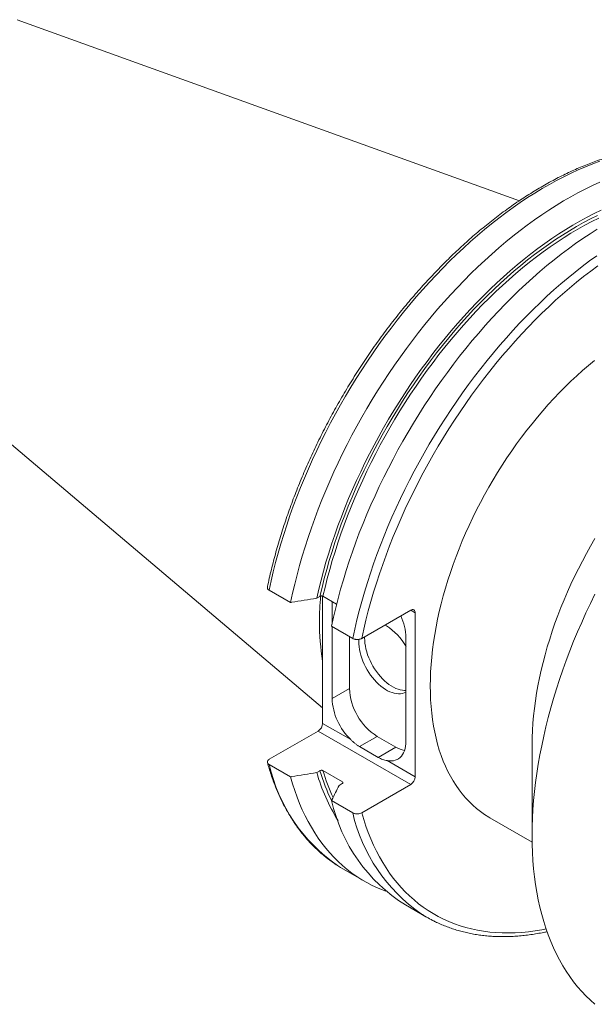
# Model space of a CAD drawing. Header units: inches. Extents: x 0.5 to 16.5, y 0.2 to 10.8.
# Tile 4 of 7: x 11.3 to 12.6, y 7 to 9.4. Entities that reach past the tile are written whole.
import ezdxf

# ---------------------------------------------------------------- set-up
doc = ezdxf.new("R2010")
doc.units = ezdxf.units.IN
doc.header["$MEASUREMENT"] = 0

msp = doc.modelspace()

# ---------------------------------------------------------------- linework, layer by layer
at = {"color": 7, "linetype": 'Continuous', "lineweight": 15}
for p, q in [((12.4526, 8.93832), (11.25248, 9.37079)), ((10.85383, 8.68023), (11.98263, 7.72708)), ((11.90585, 7.97847), (11.85476, 8.00797)), ((11.9762, 7.99323), (11.96853, 7.9888)), ((11.98263, 7.99366), (11.98263, 7.68985)), ((12.0161, 7.97445), (11.98342, 7.99332)), ((12.00502, 7.9266), (12.00502, 7.98084)), ((12.19299, 7.96035), (12.07612, 7.89288)), ((12.2036, 7.56228), (12.2036, 7.95422)), ((12.05451, 7.89265), (12.00402, 7.9218)), ((12.00502, 7.74918), (12.00502, 7.92122)), ((12.13513, 7.92249), (12.13116, 7.92465)), ((12.04674, 7.77326), (12.04674, 7.89714)), ((12.1818, 7.89454), (12.1818, 7.64713)), ((11.97202, 7.67147), (11.85515, 7.60401)), ((12.15741, 7.63303), (12.11286, 7.65875)), ((12.07053, 7.63432), (12.11508, 7.6086)), ((12.48308, 7.63875), (12.48308, 7.42179)), ((11.85476, 7.59153), (11.90585, 7.56204)), ((11.96853, 7.57237), (11.9762, 7.57679)), ((11.98342, 7.57688), (12.02973, 7.55014)), ((12.02958, 7.54598), (12.02191, 7.54155)), ((12.07612, 7.47644), (12.19299, 7.54391)), ((12.00402, 7.50537), (12.05451, 7.47622)), ((12.38225, 7.4644), (12.48322, 7.40612)), ((12.03127, 7.34227), (12.08237, 7.31277)), ((12.18053, 7.2561), (12.23103, 7.22695))]:
    msp.add_line(p, q, dxfattribs=at)
at = {"color": 8, "linetype": 'Continuous', "lineweight": 0}
for p, q in [((12.2036, 7.95422), (12.19299, 7.96035)), ((12.04674, 7.77326), (12.00502, 7.74918)), ((12.19299, 7.54391), (11.97202, 7.67147)), ((11.98263, 7.68985), (12.04981, 7.65106)), ((12.11286, 7.65875), (12.07053, 7.63432)), ((12.15741, 7.63303), (12.11508, 7.6086)), ((12.13702, 7.60072), (12.2036, 7.56228)), ((12.02973, 7.55014), (12.03068, 7.54702))]:
    msp.add_line(p, q, dxfattribs=at)
at = {"color": 8, "linetype": 'Continuous', "lineweight": 0, "flags": 128}
for points in [[(12.64496, 9.03272), (12.62788, 9.02639), (12.61073, 9.01953), (12.59352, 9.01212), (12.57626, 9.00418), (12.55896, 8.99572), (12.54163, 8.98673), (12.52428, 8.97722), (12.50693, 8.96721), (12.48959, 8.95669), (12.47226, 8.94567), (12.45496, 8.93416), (12.4377, 8.92217), (12.42049, 8.9097), (12.40334, 8.89677), (12.38626, 8.88338), (12.36927, 8.86953), (12.35237, 8.85525), (12.33557, 8.84053), (12.31889, 8.82539), (12.30233, 8.80984), (12.28592, 8.79388), (12.26965, 8.77753), (12.25353, 8.7608), (12.23759, 8.7437), (12.22182, 8.72623), (12.20624, 8.70842), (12.19086, 8.69027), (12.17569, 8.67179), (12.16074, 8.65299), (12.14602, 8.6339), (12.13153, 8.61451), (12.11729, 8.59485), (12.1033, 8.57492), (12.08958, 8.55474), (12.07613, 8.53431), (12.06296, 8.51367), (12.05009, 8.4928), (12.03751, 8.47174), (12.02524, 8.45049), (12.01328, 8.42907), (12.00165, 8.40749), (11.99034, 8.38577), (11.97938, 8.36391), (11.96875, 8.34194), (11.95848, 8.31986), (11.94856, 8.2977), (11.93901, 8.27546), (11.92983, 8.25316), (11.92103, 8.23081), (11.9126, 8.20843), (11.90456, 8.18604), (11.89692, 8.16364), (11.88967, 8.14125), (11.88282, 8.11889), (11.87638, 8.09657), (11.87035, 8.0743), (11.86473, 8.0521), (11.85954, 8.02999), (11.85476, 8.00797)], [(12.63929, 8.90327), (12.62258, 8.89489), (12.60584, 8.88599), (12.5891, 8.87658), (12.57235, 8.86665), (12.55561, 8.85623), (12.5389, 8.84532), (12.52222, 8.83392), (12.50559, 8.82204), (12.48901, 8.80969), (12.4725, 8.79688), (12.45608, 8.78362), (12.43974, 8.76991), (12.42351, 8.75577), (12.40739, 8.74121), (12.3914, 8.72624), (12.37554, 8.71085), (12.35983, 8.69508), (12.34427, 8.67893), (12.32889, 8.6624), (12.31368, 8.64551), (12.29867, 8.62828), (12.28385, 8.6107), (12.26924, 8.59281), (12.25485, 8.5746), (12.24069, 8.55609), (12.22678, 8.5373), (12.21311, 8.51823), (12.1997, 8.4989), (12.18655, 8.47933), (12.17369, 8.45951), (12.1611, 8.43948), (12.14882, 8.41925), (12.13683, 8.39882), (12.12516, 8.37821), (12.1138, 8.35743), (12.10278, 8.33651), (12.09208, 8.31545), (12.08173, 8.29427), (12.07173, 8.27298), (12.06208, 8.2516), (12.05279, 8.23014), (12.04388, 8.20862), (12.03533, 8.18705), (12.02717, 8.16545), (12.0194, 8.14383), (12.01201, 8.12221), (12.00503, 8.1006), (11.99844, 8.07901), (11.99226, 8.05747), (11.98649, 8.03598), (11.98113, 8.01456), (11.9762, 7.99323)], [(12.64249, 8.89697), (12.62589, 8.88864), (12.60926, 8.8798), (12.59263, 8.87045), (12.576, 8.8606), (12.55937, 8.85025), (12.54277, 8.83941), (12.52621, 8.82809), (12.50969, 8.81629), (12.49323, 8.80403), (12.47683, 8.79131), (12.46051, 8.77815), (12.44429, 8.76454), (12.42817, 8.7505), (12.41216, 8.73604), (12.39627, 8.72117), (12.38052, 8.7059), (12.36491, 8.69025), (12.34946, 8.67421), (12.33418, 8.6578), (12.31907, 8.64103), (12.30415, 8.62392), (12.28943, 8.60648), (12.27491, 8.58871), (12.26062, 8.57064), (12.24655, 8.55226), (12.23272, 8.5336), (12.21914, 8.51467), (12.20581, 8.49548), (12.19274, 8.47605), (12.17996, 8.45638), (12.16745, 8.43649), (12.15524, 8.4164), (12.14332, 8.39612), (12.13171, 8.37565), (12.12042, 8.35503), (12.10946, 8.33425), (12.09882, 8.31334), (12.08852, 8.29231), (12.07857, 8.27117), (12.06897, 8.24994), (12.05974, 8.22863), (12.05086, 8.20726), (12.04236, 8.18584), (12.03423, 8.16439), (12.02649, 8.14292), (12.01913, 8.12144), (12.01217, 8.09997), (12.00561, 8.07853), (11.99945, 8.05713), (11.99369, 8.03579), (11.98835, 8.01451), (11.98342, 7.99332)], [(12.63746, 8.80685), (12.62025, 8.79439), (12.6031, 8.78145), (12.58602, 8.76806), (12.56902, 8.75422), (12.55212, 8.73993), (12.53533, 8.72521), (12.51865, 8.71007), (12.50209, 8.69452), (12.48567, 8.67857), (12.4694, 8.66222), (12.45329, 8.64548), (12.43735, 8.62838), (12.42158, 8.61092), (12.406, 8.5931), (12.39062, 8.57495), (12.37545, 8.55647), (12.3605, 8.53768), (12.34577, 8.51858), (12.33128, 8.49919), (12.31704, 8.47953), (12.30306, 8.4596), (12.28933, 8.43942), (12.27589, 8.419), (12.26272, 8.39835), (12.24984, 8.37749), (12.23727, 8.35642), (12.225, 8.33518), (12.21304, 8.31376), (12.2014, 8.29218), (12.1901, 8.27045), (12.17913, 8.2486), (12.16851, 8.22662), (12.15824, 8.20455), (12.14832, 8.18238), (12.13877, 8.16014), (12.12959, 8.13784), (12.12078, 8.1155), (12.11236, 8.09312), (12.10432, 8.07072), (12.09668, 8.04832), (12.08943, 8.02594), (12.08258, 8.00357), (12.07614, 7.98125), (12.07011, 7.95899), (12.06449, 7.93679), (12.05929, 7.91467), (12.05451, 7.89265)], [(12.64024, 8.78278), (12.62322, 8.77018), (12.60626, 8.75711), (12.58938, 8.7436), (12.57259, 8.72964), (12.5559, 8.71524), (12.53932, 8.70042), (12.52287, 8.68518), (12.50654, 8.66954), (12.49036, 8.65349), (12.47433, 8.63707), (12.45846, 8.62027), (12.44276, 8.6031), (12.42726, 8.58558), (12.41194, 8.56772), (12.39683, 8.54953), (12.38193, 8.53102), (12.36726, 8.5122), (12.35282, 8.49309), (12.33862, 8.4737), (12.32467, 8.45404), (12.31099, 8.43413), (12.29757, 8.41397), (12.28443, 8.39358), (12.27158, 8.37297), (12.25903, 8.35216), (12.24678, 8.33116), (12.23484, 8.30998), (12.22321, 8.28865), (12.21192, 8.26716), (12.20096, 8.24554), (12.19034, 8.22379), (12.18007, 8.20194), (12.17015, 8.18), (12.1606, 8.15798), (12.15141, 8.1359), (12.14259, 8.11376), (12.13416, 8.0916), (12.12611, 8.06941), (12.11845, 8.04721), (12.11118, 8.02502), (12.10432, 8.00286), (12.09785, 7.98073), (12.0918, 7.95866), (12.08616, 7.93665), (12.08093, 7.91472), (12.07612, 7.89288)], [(12.07612, 7.47644), (12.08093, 7.46016), (12.08616, 7.44426), (12.0918, 7.42877), (12.09785, 7.41368), (12.10432, 7.39901), (12.11118, 7.38478), (12.11845, 7.37098), (12.12611, 7.35763), (12.13416, 7.34474), (12.14259, 7.33231), (12.15141, 7.32035), (12.1606, 7.30887), (12.17015, 7.29789), (12.18007, 7.28739), (12.19034, 7.2774), (12.20096, 7.26792), (12.21192, 7.25895), (12.22321, 7.25051), (12.23484, 7.24259), (12.24678, 7.2352), (12.25903, 7.22834), (12.27158, 7.22203), (12.28443, 7.21626), (12.29757, 7.21104), (12.31099, 7.20637), (12.32467, 7.20225), (12.33862, 7.19869), (12.35282, 7.19569), (12.36726, 7.19326), (12.38193, 7.19138), (12.39683, 7.19008), (12.41194, 7.18933), (12.42726, 7.18915), (12.44276, 7.18954), (12.45846, 7.19049), (12.47433, 7.19201), (12.49036, 7.19409), (12.50654, 7.19674), (12.51663, 7.19866)]]:
    msp.add_lwpolyline(points, dxfattribs=at)
at = {"color": 7, "linetype": 'Continuous', "lineweight": 15, "flags": 128}
for points in [[(12.64461, 8.98262), (12.62735, 8.97468), (12.61005, 8.96622), (12.59273, 8.95723), (12.57538, 8.94772), (12.55803, 8.93771), (12.54069, 8.92719), (12.52336, 8.91617), (12.50606, 8.90466), (12.4888, 8.89267), (12.47159, 8.8802), (12.45444, 8.86727), (12.43736, 8.85388), (12.42036, 8.84004), (12.40346, 8.82575), (12.38667, 8.81103), (12.36999, 8.79589), (12.35343, 8.78034), (12.33701, 8.76438), (12.32074, 8.74804), (12.30463, 8.7313), (12.28869, 8.7142), (12.27292, 8.69674), (12.25734, 8.67892), (12.24196, 8.66077), (12.22679, 8.64229), (12.21184, 8.6235), (12.19711, 8.6044), (12.18262, 8.58501), (12.16838, 8.56535), (12.1544, 8.54542), (12.14067, 8.52524), (12.12723, 8.50482), (12.11406, 8.48417), (12.10118, 8.46331), (12.08861, 8.44224), (12.07634, 8.421), (12.06438, 8.39958), (12.05274, 8.378), (12.04144, 8.35627), (12.03047, 8.33442), (12.01985, 8.31244), (12.00958, 8.29037), (11.99966, 8.2682), (11.99011, 8.24596), (11.98093, 8.22366), (11.97212, 8.20132), (11.9637, 8.17894), (11.95566, 8.15654), (11.94802, 8.13414), (11.94077, 8.11176), (11.93392, 8.08939), (11.92748, 8.06707), (11.92145, 8.0448), (11.91583, 8.02261), (11.91063, 8.00049), (11.90585, 7.97847)], [(12.64787, 8.91591), (12.6311, 8.90775), (12.61431, 8.89906), (12.5975, 8.88987), (12.58069, 8.88016), (12.56388, 8.86995), (12.54709, 8.85925), (12.53032, 8.84805), (12.5136, 8.83638), (12.49693, 8.82424), (12.48032, 8.81163), (12.46378, 8.79857), (12.44733, 8.78506), (12.43097, 8.77111), (12.41472, 8.75673), (12.39859, 8.74194), (12.38259, 8.72674), (12.36673, 8.71113), (12.35102, 8.69515), (12.33547, 8.67878), (12.32009, 8.66205), (12.30489, 8.64497), (12.28989, 8.62754), (12.27509, 8.60978), (12.2605, 8.5917), (12.24613, 8.57332), (12.232, 8.55464), (12.2181, 8.53568), (12.20446, 8.51646), (12.19108, 8.49697), (12.17797, 8.47725), (12.16514, 8.45729), (12.15259, 8.43712), (12.14034, 8.41675), (12.12839, 8.39619), (12.11676, 8.37545), (12.10544, 8.35456), (12.09446, 8.33352), (12.0838, 8.31234), (12.07349, 8.29105), (12.06353, 8.26966), (12.05393, 8.24818), (12.04468, 8.22662), (12.03581, 8.205), (12.02731, 8.18334), (12.01919, 8.16165), (12.01146, 8.13995), (12.00411, 8.11824), (11.99717, 8.09655), (11.99062, 8.07488), (11.98448, 8.05326), (11.97875, 8.0317), (11.97343, 8.01021), (11.96853, 7.9888)], [(12.63885, 8.87052), (12.62152, 8.8595), (12.60422, 8.84799), (12.58696, 8.836), (12.56975, 8.82354), (12.5526, 8.8106), (12.53552, 8.79721), (12.51853, 8.78337), (12.50163, 8.76908), (12.48483, 8.75437), (12.46815, 8.73923), (12.45159, 8.72367), (12.43518, 8.70772), (12.41891, 8.69137), (12.40279, 8.67464), (12.38685, 8.65753), (12.37108, 8.64007), (12.3555, 8.62225), (12.34013, 8.6041), (12.32495, 8.58562), (12.31, 8.56683), (12.29528, 8.54773), (12.28079, 8.52835), (12.26655, 8.50868), (12.25256, 8.48875), (12.23884, 8.46857), (12.22539, 8.44815), (12.21222, 8.4275), (12.19935, 8.40664), (12.18677, 8.38558), (12.1745, 8.36433), (12.16254, 8.34291), (12.15091, 8.32133), (12.1396, 8.2996), (12.12864, 8.27775), (12.11801, 8.25577), (12.10774, 8.2337), (12.09783, 8.21153), (12.08827, 8.18929), (12.07909, 8.16699), (12.07029, 8.14465), (12.06186, 8.12227), (12.05383, 8.09987), (12.04618, 8.07747), (12.03893, 8.05509), (12.03208, 8.03273), (12.02564, 8.0104), (12.01961, 7.98814), (12.014, 7.96594), (12.0088, 7.94382), (12.00402, 7.9218)], [(12.38225, 7.4644), (12.37966, 7.46592), (12.36961, 7.47226), (12.35988, 7.47912), (12.35047, 7.48651), (12.34141, 7.4944), (12.33268, 7.5028), (12.32431, 7.5117), (12.3163, 7.5211), (12.30865, 7.53097), (12.30138, 7.54132), (12.29449, 7.55213), (12.28798, 7.56339), (12.28187, 7.5751), (12.27615, 7.58725), (12.27084, 7.59982), (12.26593, 7.61279), (12.26144, 7.62617), (12.25736, 7.63994), (12.2537, 7.65408), (12.25046, 7.66859), (12.24765, 7.68345), (12.24527, 7.69864), (12.24331, 7.71416), (12.24179, 7.72998), (12.24071, 7.7461), (12.24006, 7.7625), (12.23984, 7.77917), (12.24006, 7.79609), (12.24071, 7.81325), (12.24179, 7.83062), (12.24331, 7.8482), (12.24527, 7.86597), (12.24765, 7.88392), (12.25046, 7.90202), (12.2537, 7.92026), (12.25736, 7.93863), (12.26144, 7.95711), (12.26593, 7.97568), (12.27084, 7.99432), (12.27615, 8.01302), (12.28187, 8.03177), (12.28798, 8.05053), (12.29449, 8.06931), (12.30138, 8.08808), (12.30865, 8.10682), (12.3163, 8.12553), (12.32431, 8.14417), (12.33268, 8.16274), (12.34141, 8.18121), (12.35047, 8.19958), (12.35988, 8.21782), (12.36961, 8.23592), (12.37966, 8.25386), (12.39002, 8.27163), (12.40068, 8.28921), (12.41164, 8.30658), (12.42287, 8.32373), (12.43438, 8.34065), (12.44615, 8.35732), (12.45816, 8.37371), (12.47042, 8.38983), (12.48291, 8.40565), (12.49561, 8.42117), (12.50852, 8.43636), (12.52162, 8.45121), (12.53491, 8.46571), (12.54837, 8.47985), (12.56199, 8.49361), (12.57575, 8.50699), (12.58965, 8.51996), (12.60367, 8.53252), (12.6178, 8.54466), (12.63202, 8.55637)], [(12.48308, 7.63875), (12.4833, 7.65567), (12.48395, 7.67282), (12.48504, 7.6902), (12.48656, 7.70778), (12.48851, 7.72555), (12.49089, 7.7435), (12.49371, 7.7616), (12.49694, 7.77984), (12.5006, 7.79821), (12.50468, 7.81669), (12.50917, 7.83525), (12.51408, 7.8539), (12.51939, 7.8726), (12.52511, 7.89134), (12.53122, 7.91011), (12.53773, 7.92889), (12.54462, 7.94766), (12.5519, 7.9664), (12.55954, 7.9851), (12.56755, 8.00375), (12.57593, 8.02231), (12.58465, 8.04079), (12.59372, 8.05916), (12.60312, 8.0774), (12.61286, 8.0955), (12.62291, 8.11344), (12.63327, 8.13121)], [(12.6333, 7.01866), (12.62237, 7.02836), (12.61181, 7.03859), (12.60163, 7.04935), (12.59183, 7.06064), (12.58241, 7.07243), (12.57339, 7.08474), (12.56477, 7.09754), (12.55655, 7.11083), (12.54874, 7.1246), (12.54136, 7.13884), (12.53439, 7.15354), (12.52785, 7.16869), (12.52174, 7.18428), (12.51607, 7.20031), (12.51084, 7.21675), (12.50605, 7.23359), (12.50171, 7.25083), (12.49781, 7.26846), (12.49437, 7.28646), (12.49138, 7.30482), (12.48885, 7.32352), (12.48677, 7.34256), (12.48516, 7.36192), (12.48401, 7.38159), (12.48331, 7.40155), (12.48308, 7.42179), (12.48331, 7.4423), (12.48401, 7.46306), (12.48516, 7.48406), (12.48677, 7.50528), (12.48885, 7.52672), (12.49138, 7.54834), (12.49437, 7.57015), (12.49781, 7.59212), (12.50171, 7.61425), (12.50605, 7.6365), (12.51084, 7.65888), (12.51607, 7.68136), (12.52174, 7.70393), (12.52785, 7.72658), (12.53439, 7.74928), (12.54136, 7.77202), (12.54874, 7.79479), (12.55655, 7.81757), (12.56477, 7.84035), (12.57339, 7.86311), (12.58241, 7.88583), (12.59183, 7.9085), (12.60163, 7.9311), (12.61181, 7.95362), (12.62237, 7.97604), (12.6333, 7.99835)], [(12.06909, 7.89064), (12.06886, 7.88577), (12.06897, 7.87946), (12.06952, 7.87293), (12.0705, 7.86622), (12.07192, 7.85938), (12.07376, 7.85244), (12.07601, 7.84546), (12.07865, 7.83849), (12.08166, 7.83156), (12.08503, 7.82474), (12.08874, 7.81805), (12.09275, 7.81155), (12.09705, 7.80527), (12.1016, 7.79927), (12.10637, 7.79358), (12.11133, 7.78824), (12.11646, 7.78328), (12.1217, 7.77873), (12.12704, 7.77464), (12.13243, 7.77102), (12.13784, 7.7679), (12.14323, 7.76529), (12.14856, 7.76323), (12.15381, 7.76171), (12.15893, 7.76076), (12.1639, 7.76037), (12.16867, 7.76055), (12.17322, 7.7613), (12.17751, 7.76261), (12.18153, 7.76448), (12.1818, 7.76464)], [(12.0831, 7.89691), (12.083, 7.89393), (12.08311, 7.88762), (12.08366, 7.88109), (12.08465, 7.87438), (12.08606, 7.86754), (12.0879, 7.86061), (12.09015, 7.85363), (12.09279, 7.84665), (12.0958, 7.83973), (12.09918, 7.8329), (12.10288, 7.82621), (12.10689, 7.81971), (12.11119, 7.81344), (12.11574, 7.80743), (12.12051, 7.80174), (12.12548, 7.7964), (12.1306, 7.79144), (12.13584, 7.7869), (12.14118, 7.7828), (12.14657, 7.77918), (12.15198, 7.77606), (12.15737, 7.77346), (12.1627, 7.77139), (12.16795, 7.76988), (12.17307, 7.76892), (12.17804, 7.76853), (12.1818, 7.76863)], [(12.1818, 7.64713), (12.18158, 7.64094), (12.1809, 7.63506), (12.17977, 7.62953), (12.17821, 7.62437), (12.17621, 7.61964), (12.17381, 7.61535), (12.171, 7.61154), (12.16781, 7.60824), (12.16427, 7.60547), (12.16039, 7.60324), (12.15621, 7.60158), (12.15175, 7.60049), (12.14704, 7.59998), (12.14212, 7.60006), (12.13702, 7.60072)], [(11.90585, 7.56204), (11.91063, 7.54553), (11.91583, 7.52942), (11.92145, 7.51371), (11.92748, 7.4984), (11.93392, 7.48352), (11.94077, 7.46906), (11.94802, 7.45504), (11.95566, 7.44147), (11.9637, 7.42836), (11.97212, 7.4157), (11.98093, 7.40352), (11.99011, 7.39183), (11.99966, 7.38061), (12.00958, 7.3699), (12.01985, 7.35968), (12.03047, 7.34997), (12.04144, 7.34078), (12.05274, 7.33211), (12.06438, 7.32396), (12.07634, 7.31634), (12.08861, 7.30926), (12.10118, 7.30272), (12.11406, 7.29673), (12.12723, 7.29128), (12.13395, 7.28875)], [(12.01796, 7.35039), (12.02524, 7.34584), (12.03127, 7.34227)]]:
    msp.add_lwpolyline(points, dxfattribs=at)
at = {"color": 7, "linetype": 'Continuous', "lineweight": 15}
for centre, radius, start, end in [((12.67702, 7.93161), 0.70191, 174.91682, 179.9273), ((12.19713, 7.95527), 0.00655, 350.78596, 129.20329), ((12.53869, 7.93032), 0.56358, 179.77757, 189.36855), ((12.05378, 7.89116), 0.12806, 1.51276, 25.66257), ((12.06342, 7.80764), 0.13541, 29.04111, 58.02065), ((12.19, 7.77963), 0.14339, 182.54391, 237.45609), ((12.1503, 7.75621), 0.14545, 182.77059, 226.29639), ((11.9596, 7.69089), 0.02305, 302.60548, 357.39452), ((12.19214, 7.69125), 0.06779, 239.17552, 258.28799), ((12.40022, 7.69522), 0.44883, 195.88529, 211.93881), ((12.18057, 7.56333), 0.02305, 302.60548, 357.39452), ((12.39093, 7.59222), 0.39654, 192.65242, 237.95591), ((12.39257, 7.50678), 0.32311, 237.2377, 242.85943)]:
    msp.add_arc(centre, radius, start, end, dxfattribs=at)
at = {"color": 8, "linetype": 'Continuous', "lineweight": 0}
for centre, radius, start, end in [((12.24742, 7.68148), 0.40283, 192.90234, 235.27732), ((12.43075, 7.71099), 0.47395, 196.44829, 205.89718), ((12.43785, 7.7122), 0.47415, 196.58231, 204.86527), ((12.44718, 7.56616), 0.40283, 192.90234, 235.27732)]:
    msp.add_arc(centre, radius, start, end, dxfattribs=at)
at = {"color": 7, "linetype": 'Continuous', "lineweight": 15}
for points, knots in [([(12.98534, 9.02814), (12.98224, 9.02971), (12.97512, 9.03333), (12.96365, 9.03843), (12.951, 9.04353), (12.93809, 9.04812), (12.92495, 9.05222), (12.91157, 9.05582), (12.89796, 9.05893), (12.88413, 9.06153), (12.87009, 9.06363), (12.85584, 9.06523), (12.8414, 9.06632), (12.82676, 9.0669), (12.81195, 9.06698), (12.79697, 9.06654), (12.78182, 9.0656), (12.76652, 9.06415), (12.75107, 9.06219), (12.73549, 9.05972), (12.71979, 9.05675), (12.70397, 9.05327), (12.68804, 9.04929), (12.67201, 9.04482), (12.6559, 9.03984), (12.63971, 9.03438), (12.62345, 9.02842), (12.60714, 9.02197), (12.59077, 9.01505), (12.57437, 9.00764), (12.55793, 8.99977), (12.54148, 8.99142), (12.52501, 8.98261), (12.50854, 8.97334), (12.49208, 8.96363), (12.47564, 8.95346), (12.45922, 8.94286), (12.44284, 8.93182), (12.4265, 8.92035), (12.41022, 8.90846), (12.39399, 8.89616), (12.37784, 8.88346), (12.36178, 8.87035), (12.3458, 8.85685), (12.32992, 8.84297), (12.31414, 8.82872), (12.29849, 8.81409), (12.28296, 8.79911), (12.26756, 8.78378), (12.2523, 8.7681), (12.2372, 8.7521), (12.22225, 8.73577), (12.20747, 8.71912), (12.19287, 8.70217), (12.17845, 8.68493), (12.16422, 8.6674), (12.15019, 8.64959), (12.13637, 8.63152), (12.12276, 8.6132), (12.10938, 8.59463), (12.09623, 8.57583), (12.08331, 8.5568), (12.07064, 8.53756), (12.05823, 8.51812), (12.04607, 8.49849), (12.03418, 8.47868), (12.02256, 8.4587), (12.01122, 8.43856), (12.00016, 8.41828), (11.9894, 8.39786), (11.97894, 8.37732), (11.96877, 8.35667), (11.95892, 8.33592), (11.94939, 8.31508), (11.94017, 8.29417), (11.93129, 8.27319), (11.92273, 8.25216), (11.91451, 8.23109), (11.90663, 8.20999), (11.89909, 8.18887), (11.89191, 8.16775), (11.88508, 8.14663), (11.8786, 8.12553), (11.87249, 8.10446), (11.86674, 8.08344), (11.86136, 8.06247), (11.85638, 8.04157), (11.8528, 8.02577), (11.85101, 8.01698), (11.85063, 8.01509)], [0, 0, 0, 0, 0.0088056, 0.0202739, 0.0317455, 0.043222, 0.0547051, 0.0661961, 0.0776964, 0.0892068, 0.1007281, 0.1122607, 0.123805, 0.1353609, 0.1469281, 0.1585065, 0.1700953, 0.181694, 0.1933019, 0.2049182, 0.216542, 0.2281726, 0.2398091, 0.2514508, 0.263097, 0.2747468, 0.2863997, 0.2980551, 0.3097123, 0.3213711, 0.3330308, 0.3446912, 0.3563519, 0.3680125, 0.3796728, 0.3913327, 0.4029919, 0.4146503, 0.4263079, 0.4379645, 0.44962, 0.4612745, 0.472928, 0.4845803, 0.4962315, 0.5078816, 0.5195307, 0.5311787, 0.5428257, 0.5544717, 0.5661167, 0.5777609, 0.5894042, 0.6010467, 0.6126884, 0.6243295, 0.6359699, 0.6476097, 0.659249, 0.6708878, 0.6825263, 0.6941643, 0.7058021, 0.7174397, 0.729077, 0.7407143, 0.7523515, 0.7639887, 0.775626, 0.7872633, 0.7989009, 0.8105386, 0.8221767, 0.8338151, 0.8454539, 0.8570932, 0.868733, 0.8803733, 0.8920144, 0.9036561, 0.9152986, 0.9269419, 0.9385861, 0.9502312, 0.9618773, 0.9735244, 0.9851725, 0.9968218, 1, 1, 1, 1]), ([(11.85476, 8.00797), (11.85446, 8.00815), (11.8535, 8.00873), (11.85181, 8.0102), (11.85036, 8.01246), (11.85059, 8.01426), (11.85069, 8.01508)], [0, 0, 0, 0, 0.0975051, 0.3089275, 0.6816669, 1, 1, 1, 1]), ([(11.96853, 7.9888), (11.94859, 7.98551), (11.92771, 7.98206), (11.90681, 7.97863), (11.90585, 7.97847)], [0, 0, 0, 0, 0.954332, 1, 1, 1, 1]), ([(11.98342, 7.99332), (11.98308, 7.99349), (11.98232, 7.99385), (11.98083, 7.99414), (11.97915, 7.99415), (11.97751, 7.99386), (11.97663, 7.99344), (11.9762, 7.99323)], [0, 0, 0, 0, 0.1678199, 0.3697533, 0.5758226, 0.789607, 1, 1, 1, 1]), ([(12.07612, 7.89288), (12.07564, 7.89262), (12.07451, 7.89201), (12.07242, 7.89123), (12.06994, 7.89061), (12.06728, 7.89024), (12.06432, 7.89013), (12.06145, 7.89036), (12.05881, 7.8909), (12.05653, 7.89161), (12.05521, 7.89229), (12.05451, 7.89265)], [0, 0, 0, 0, 0.08208037, 0.19388436, 0.30898669, 0.4196768, 0.53376664, 0.67823293, 0.77941864, 0.88350058, 1, 1, 1, 1]), ([(12.04981, 7.65106), (12.05148, 7.64945), (12.05483, 7.64621), (12.05987, 7.64176), (12.06507, 7.63768), (12.06871, 7.63544), (12.07053, 7.63432)], [0, 0, 0, 0, 0.2457374, 0.4932505, 0.7456995, 1, 1, 1, 1]), ([(11.85515, 7.60401), (11.85505, 7.60395), (11.85368, 7.60314), (11.85156, 7.6013), (11.8502, 7.59825), (11.85069, 7.59553), (11.85225, 7.59324), (11.85386, 7.59215), (11.85476, 7.59153)], [0, 0, 0, 0, 0.0182796, 0.2446044, 0.4703358, 0.6904451, 0.8268598, 1, 1, 1, 1]), ([(12.11508, 7.6086), (12.11688, 7.60763), (12.12048, 7.60568), (12.12605, 7.6035), (12.13167, 7.6018), (12.13523, 7.60108), (12.13702, 7.60072)], [0, 0, 0, 0, 0.2457096, 0.4931725, 0.7456802, 1, 1, 1, 1]), ([(11.8507, 7.59618), (11.85194, 7.59173), (11.85466, 7.58199), (11.85932, 7.56736), (11.86458, 7.55223), (11.87023, 7.53746), (11.87625, 7.52307), (11.88264, 7.50905), (11.8894, 7.49542), (11.89651, 7.48218), (11.90399, 7.46935), (11.91182, 7.45692), (11.91999, 7.44492), (11.92851, 7.43334), (11.93736, 7.4222), (11.94655, 7.41149), (11.95605, 7.40122), (11.96588, 7.39141), (11.97601, 7.38205), (11.98645, 7.37315), (11.9972, 7.36473), (12.00755, 7.3572), (12.01446, 7.3527), (12.01757, 7.35067)], [0, 0, 0, 0, 0.0409802, 0.0897101, 0.1384188, 0.1871028, 0.2357587, 0.2843831, 0.3329723, 0.3815229, 0.430032, 0.4784966, 0.5269144, 0.5752837, 0.6236036, 0.6718738, 0.7200953, 0.7682699, 0.8164005, 0.864491, 0.9125465, 0.9605728, 1, 1, 1, 1]), ([(11.9762, 7.57679), (11.97625, 7.57683), (11.97675, 7.5771), (11.97786, 7.57751), (11.97964, 7.57776), (11.98142, 7.57764), (11.98268, 7.57727), (11.98326, 7.57697), (11.98342, 7.57688)], [0, 0, 0, 0, 0.0298649, 0.2575558, 0.4846524, 0.7053351, 0.9169091, 1, 1, 1, 1]), ([(11.90585, 7.56204), (11.90681, 7.56219), (11.92771, 7.56562), (11.94859, 7.56907), (11.96853, 7.57237)], [0, 0, 0, 0, 0.045668, 1, 1, 1, 1]), ([(12.02191, 7.54155), (12.01621, 7.53004), (12.01024, 7.51798), (12.00429, 7.50592), (12.00402, 7.50537)], [0, 0, 0, 0, 0.954332, 1, 1, 1, 1]), ([(12.02973, 7.55014), (12.02977, 7.55012), (12.03019, 7.54988), (12.03082, 7.54932), (12.03123, 7.54839), (12.03109, 7.54741), (12.03049, 7.54657), (12.02985, 7.54615), (12.02958, 7.54598)], [0, 0, 0, 0, 0.0208914, 0.2230905, 0.4256529, 0.6335706, 0.8497056, 1, 1, 1, 1]), ([(12.05451, 7.47622), (12.05453, 7.47621), (12.05569, 7.47554), (12.05784, 7.47467), (12.06185, 7.47382), (12.06627, 7.47361), (12.07135, 7.47436), (12.07452, 7.47555), (12.07595, 7.47635), (12.07612, 7.47644)], [0, 0, 0, 0, 0.0019005, 0.2059853, 0.3219427, 0.5362324, 0.7502966, 0.9700087, 1, 1, 1, 1]), ([(12.24564, 7.21905), (12.24873, 7.21748), (12.25586, 7.21386), (12.26733, 7.20876), (12.27998, 7.20366), (12.29288, 7.19907), (12.30603, 7.19497), (12.31941, 7.19137), (12.33302, 7.18826), (12.34685, 7.18566), (12.36089, 7.18356), (12.37514, 7.18196), (12.38958, 7.18087), (12.40421, 7.18029), (12.41902, 7.18021), (12.43401, 7.18065), (12.44916, 7.18159), (12.46446, 7.18304), (12.4799, 7.185), (12.49549, 7.18748), (12.50856, 7.1899), (12.51648, 7.19167), (12.51912, 7.19226)], [0, 0, 0, 0, 0.0396005, 0.091176, 0.1427659, 0.1943781, 0.2460198, 0.2976974, 0.3494163, 0.4011809, 0.4529946, 0.5048593, 0.5567762, 0.6087452, 0.6607656, 0.7128356, 0.764953, 0.8171148, 0.8693177, 0.9215584, 0.9738332, 1, 1, 1, 1])]:
    msp.add_open_spline(points, degree=3, knots=knots, dxfattribs=at)

doc.saveas('drawing.dxf')
